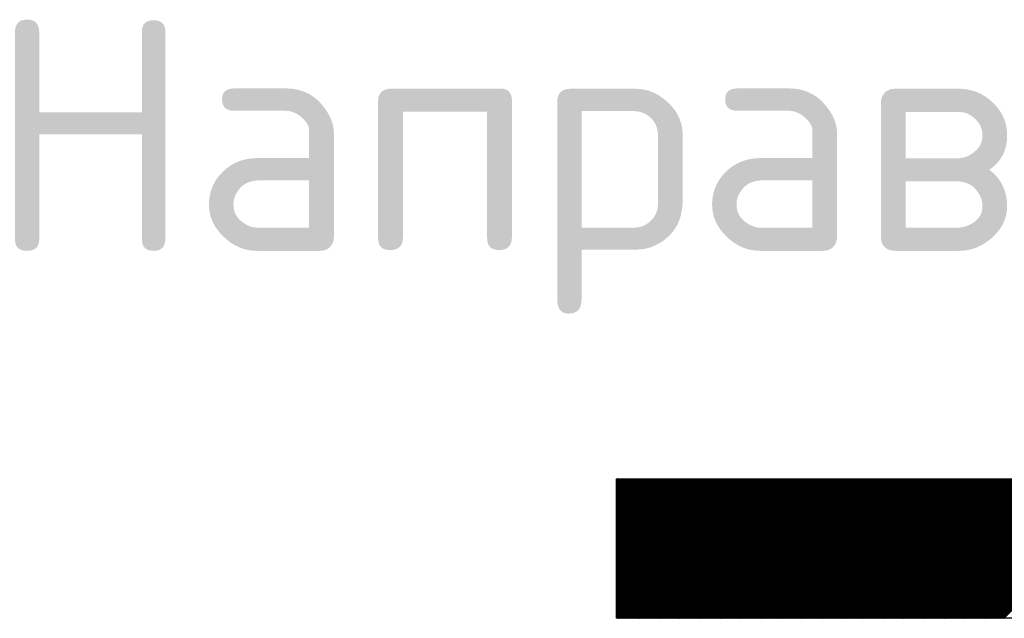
# Model space of a CAD drawing. Header units: metres. Extents: x 2193651 to 2201499, y 493187 to 494493.
# Tile 235 of 256: x 2201062 to 2201075, y 494012 to 494020. Entities that reach past the tile are written whole.
import ezdxf

# ---------------------------------------------------------------- set-up
doc = ezdxf.new("R2010")
doc.units = ezdxf.units.M
doc.layers.add('Level 1', color=7, linetype='Continuous', lineweight=25)
doc.styles.add('стиль1', font='isocpeur.ttf', dxfattribs={"width": 0.9})

# ---------------------------------------------------------------- blocks, each defined once
blk = doc.blocks.new('*X122')
at = {"color": 0}
for p, q in [((243.385691, 486.718812), (245.972231, 489.305352)), ((243.403368, 486.718812), (245.989909, 489.305352)), ((243.421046, 486.718812), (246.007587, 489.305352)), ((243.438724, 486.718812), (246.025264, 489.305352)), ((243.456401, 486.718812), (246.042942, 489.305352)), ((243.474079, 486.718812), (246.06062, 489.305352)), ((243.491757, 486.718812), (246.078297, 489.305352)), ((243.509434, 486.718812), (246.095975, 489.305352)), ((243.527112, 486.718812), (246.113653, 489.305352)), ((243.54479, 486.718812), (246.13133, 489.305352)), ((243.562467, 486.718812), (246.149008, 489.305352)), ((243.580145, 486.718812), (246.166686, 489.305352)), ((243.597823, 486.718812), (246.184363, 489.305352)), ((243.6155, 486.718812), (246.202041, 489.305352)), ((243.633178, 486.718812), (246.219719, 489.305352)), ((243.650856, 486.718812), (246.237396, 489.305352)), ((243.668533, 486.718812), (246.255074, 489.305352)), ((243.686211, 486.718812), (246.272752, 489.305352)), ((243.703889, 486.718812), (246.290429, 489.305352)), ((243.721566, 486.718812), (246.308107, 489.305352)), ((243.739244, 486.718812), (246.325785, 489.305352)), ((243.756922, 486.718812), (246.343462, 489.305352)), ((243.774599, 486.718812), (246.36114, 489.305352)), ((243.792277, 486.718812), (246.378818, 489.305352)), ((243.809955, 486.718812), (246.396495, 489.305352)), ((243.827632, 486.718812), (246.414173, 489.305352)), ((243.84531, 486.718812), (246.431851, 489.305352)), ((243.862988, 486.718812), (246.449528, 489.305352)), ((243.880665, 486.718812), (246.467206, 489.305352)), ((243.898343, 486.718812), (246.484884, 489.305352)), ((243.916021, 486.718812), (246.502561, 489.305352)), ((243.933698, 486.718812), (246.520239, 489.305352)), ((243.951376, 486.718812), (246.537917, 489.305352)), ((243.969054, 486.718812), (246.555594, 489.305352)), ((243.986731, 486.718812), (246.573272, 489.305352)), ((244.004409, 486.718812), (246.59095, 489.305352)), ((244.022087, 486.718812), (246.608627, 489.305352)), ((244.039764, 486.718812), (246.626305, 489.305352)), ((244.057442, 486.718812), (246.643983, 489.305352)), ((244.07512, 486.718812), (246.66166, 489.305352)), ((244.092797, 486.718812), (246.679338, 489.305352)), ((244.110475, 486.718812), (246.697016, 489.305352)), ((244.128153, 486.718812), (246.714693, 489.305352)), ((244.14583, 486.718812), (246.732371, 489.305352)), ((244.163508, 486.718812), (246.750049, 489.305352)), ((244.181186, 486.718812), (246.767726, 489.305352)), ((244.198863, 486.718812), (246.785404, 489.305352)), ((244.216541, 486.718812), (246.803082, 489.305352)), ((244.234219, 486.718812), (246.820759, 489.305352)), ((244.251896, 486.718812), (246.838437, 489.305352)), ((244.269574, 486.718812), (246.856115, 489.305352)), ((244.287252, 486.718812), (246.873792, 489.305352)), ((244.304929, 486.718812), (246.89147, 489.305352)), ((244.322607, 486.718812), (246.909148, 489.305352)), ((244.340285, 486.718812), (246.926825, 489.305352)), ((244.357962, 486.718812), (246.944503, 489.305352)), ((244.37564, 486.718812), (246.962181, 489.305352)), ((244.393318, 486.718812), (246.979858, 489.305352)), ((244.410995, 486.718812), (246.997536, 489.305352)), ((244.428673, 486.718812), (247.015214, 489.305352)), ((244.446351, 486.718812), (247.032892, 489.305352)), ((244.464028, 486.718812), (247.050569, 489.305352)), ((244.481706, 486.718812), (247.068247, 489.305352)), ((244.499384, 486.718812), (247.085925, 489.305352)), ((244.517061, 486.718812), (247.103602, 489.305352)), ((244.534739, 486.718812), (247.12128, 489.305352)), ((244.552417, 486.718812), (247.138958, 489.305352)), ((244.570094, 486.718812), (247.156635, 489.305352)), ((244.587772, 486.718812), (247.174313, 489.305352)), ((244.60545, 486.718812), (247.191991, 489.305352)), ((244.623127, 486.718812), (247.209668, 489.305352)), ((244.640805, 486.718812), (247.227346, 489.305352)), ((244.658483, 486.718812), (247.245024, 489.305352)), ((244.67616, 486.718812), (247.262701, 489.305352)), ((244.693838, 486.718812), (247.280379, 489.305352)), ((244.711516, 486.718812), (247.298057, 489.305352)), ((244.729193, 486.718812), (247.315734, 489.305352)), ((244.746871, 486.718812), (247.333412, 489.305352)), ((244.764549, 486.718812), (247.35109, 489.305352)), ((244.782226, 486.718812), (247.368767, 489.305352)), ((244.799904, 486.718812), (247.386445, 489.305352)), ((244.817582, 486.718812), (247.404123, 489.305352)), ((244.835259, 486.718812), (247.4218, 489.305352)), ((244.852937, 486.718812), (247.439478, 489.305352)), ((244.870615, 486.718812), (247.457156, 489.305352)), ((244.888292, 486.718812), (247.474833, 489.305352)), ((244.90597, 486.718812), (247.492511, 489.305352)), ((244.923648, 486.718812), (247.510189, 489.305352)), ((244.941325, 486.718812), (247.527866, 489.305352)), ((244.959003, 486.718812), (247.545544, 489.305352)), ((244.976681, 486.718812), (247.563222, 489.305352)), ((244.994358, 486.718812), (247.580899, 489.305352)), ((245.012036, 486.718812), (247.598577, 489.305352)), ((245.029714, 486.718812), (247.616255, 489.305352)), ((245.047391, 486.718812), (247.633932, 489.305352)), ((245.065069, 486.718812), (247.65161, 489.305352)), ((245.082747, 486.718812), (247.669288, 489.305352)), ((245.100424, 486.718812), (247.686965, 489.305352)), ((245.118102, 486.718812), (247.704643, 489.305352)), ((245.13578, 486.718812), (247.722321, 489.305352)), ((245.153457, 486.718812), (247.739998, 489.305352)), ((245.171135, 486.718812), (247.757676, 489.305352)), ((245.188813, 486.718812), (247.775354, 489.305352)), ((245.20649, 486.718812), (247.793031, 489.305352)), ((245.224168, 486.718812), (247.810709, 489.305352)), ((245.241846, 486.718812), (247.828387, 489.305352)), ((245.259523, 486.718812), (247.846064, 489.305352)), ((245.277201, 486.718812), (247.863742, 489.305352)), ((245.294879, 486.718812), (247.88142, 489.305352)), ((245.312557, 486.718812), (247.899097, 489.305352)), ((245.330234, 486.718812), (247.916775, 489.305352)), ((245.347912, 486.718812), (247.934453, 489.305352)), ((245.36559, 486.718812), (247.95213, 489.305352)), ((245.383267, 486.718812), (247.969808, 489.305352)), ((245.400945, 486.718812), (247.987486, 489.305352)), ((245.418623, 486.718812), (248.005163, 489.305352)), ((245.4363, 486.718812), (248.022841, 489.305352)), ((245.453978, 486.718812), (248.040519, 489.305352)), ((245.471656, 486.718812), (248.058196, 489.305352)), ((245.489333, 486.718812), (248.075874, 489.305352)), ((245.507011, 486.718812), (248.093552, 489.305352)), ((245.524689, 486.718812), (248.111229, 489.305352)), ((245.542366, 486.718812), (248.128907, 489.305352)), ((245.560044, 486.718812), (248.146585, 489.305352)), ((245.577722, 486.718812), (248.164262, 489.305352)), ((245.595399, 486.718812), (248.18194, 489.305352)), ((245.613077, 486.718812), (248.199618, 489.305352)), ((245.630755, 486.718812), (248.217295, 489.305352)), ((245.648432, 486.718812), (248.234973, 489.305352)), ((245.66611, 486.718812), (248.252651, 489.305352)), ((245.683788, 486.718812), (248.270328, 489.305352)), ((245.701465, 486.718812), (248.288006, 489.305352)), ((245.719143, 486.718812), (248.305684, 489.305352)), ((245.736821, 486.718812), (248.323361, 489.305352)), ((245.754498, 486.718812), (248.341039, 489.305352)), ((245.772176, 486.718812), (248.358717, 489.305352)), ((245.789854, 486.718812), (248.376394, 489.305352)), ((245.807531, 486.718812), (248.394072, 489.305352)), ((245.825209, 486.718812), (248.41175, 489.305352)), ((245.842887, 486.718812), (248.429427, 489.305352)), ((245.860564, 486.718812), (248.447105, 489.305352)), ((245.878242, 486.718812), (248.464783, 489.305352)), ((245.89592, 486.718812), (248.48246, 489.305352)), ((245.913597, 486.718812), (248.500138, 489.305352)), ((245.931275, 486.718812), (248.517816, 489.305352)), ((245.948953, 486.718812), (248.535493, 489.305352)), ((245.96663, 486.718812), (248.553171, 489.305352)), ((245.984308, 486.718812), (248.570849, 489.305352)), ((246.001986, 486.718812), (248.588526, 489.305352)), ((246.019663, 486.718812), (248.606204, 489.305352)), ((246.037341, 486.718812), (248.623882, 489.305352)), ((246.055019, 486.718812), (248.641559, 489.305352)), ((246.072696, 486.718812), (248.659237, 489.305352)), ((246.090374, 486.718812), (248.676915, 489.305352)), ((246.108052, 486.718812), (248.694592, 489.305352)), ((246.125729, 486.718812), (248.71227, 489.305352)), ((246.143407, 486.718812), (248.729948, 489.305352)), ((246.161085, 486.718812), (248.747625, 489.305352)), ((246.178762, 486.718812), (248.765303, 489.305352)), ((246.19644, 486.718812), (248.782981, 489.305352)), ((246.214118, 486.718812), (248.800658, 489.305352)), ((246.231795, 486.718812), (248.818336, 489.305352)), ((246.249473, 486.718812), (248.836014, 489.305352)), ((246.267151, 486.718812), (248.853691, 489.305352)), ((246.284828, 486.718812), (248.871369, 489.305352)), ((246.302506, 486.718812), (248.889047, 489.305352)), ((246.320184, 486.718812), (248.906724, 489.305352)), ((246.337861, 486.718812), (248.924402, 489.305352)), ((246.355539, 486.718812), (248.94208, 489.305352)), ((246.373217, 486.718812), (248.959757, 489.305352)), ((246.390894, 486.718812), (248.977435, 489.305352)), ((246.408572, 486.718812), (248.995113, 489.305352)), ((246.42625, 486.718812), (249.01279, 489.305352)), ((246.443927, 486.718812), (249.030468, 489.305352)), ((246.461605, 486.718812), (249.048146, 489.305352)), ((246.479283, 486.718812), (249.065823, 489.305352)), ((246.49696, 486.718812), (249.083501, 489.305352)), ((246.514638, 486.718812), (249.101179, 489.305352)), ((246.532316, 486.718812), (249.118857, 489.305352)), ((246.549993, 486.718812), (249.136534, 489.305352)), ((246.567671, 486.718812), (249.154212, 489.305352)), ((246.585349, 486.718812), (249.17189, 489.305352)), ((246.603026, 486.718812), (249.189567, 489.305352)), ((246.620704, 486.718812), (249.207245, 489.305352)), ((246.638382, 486.718812), (249.224923, 489.305352)), ((246.656059, 486.718812), (249.2426, 489.305352)), ((246.673737, 486.718812), (249.260278, 489.305352)), ((246.691415, 486.718812), (249.277956, 489.305352)), ((246.709092, 486.718812), (249.295633, 489.305352)), ((246.72677, 486.718812), (249.313311, 489.305352)), ((246.744448, 486.718812), (249.330989, 489.305352)), ((246.762125, 486.718812), (249.348666, 489.305352)), ((246.779803, 486.718812), (249.366344, 489.305352)), ((246.797481, 486.718812), (249.384022, 489.305352)), ((246.815158, 486.718812), (249.401699, 489.305352)), ((246.832836, 486.718812), (249.419377, 489.305352)), ((246.850514, 486.718812), (249.437055, 489.305352)), ((246.868191, 486.718812), (249.454732, 489.305352)), ((246.885869, 486.718812), (249.47241, 489.305352)), ((246.903547, 486.718812), (249.490088, 489.305352)), ((246.921224, 486.718812), (249.507765, 489.305352)), ((246.938902, 486.718812), (249.525443, 489.305352)), ((246.95658, 486.718812), (249.543121, 489.305352)), ((246.974257, 486.718812), (249.560798, 489.305352)), ((246.991935, 486.718812), (249.578476, 489.305352)), ((247.009613, 486.718812), (249.596154, 489.305352)), ((247.02729, 486.718812), (249.613831, 489.305352)), ((247.044968, 486.718812), (249.631509, 489.305352)), ((247.062646, 486.718812), (249.649187, 489.305352)), ((247.080323, 486.718812), (249.666864, 489.305352)), ((247.098001, 486.718812), (249.684542, 489.305352)), ((247.115679, 486.718812), (249.70222, 489.305352)), ((247.133356, 486.718812), (249.719897, 489.305352)), ((247.151034, 486.718812), (249.737575, 489.305352)), ((247.168712, 486.718812), (249.755253, 489.305352)), ((247.186389, 486.718812), (249.77293, 489.305352)), ((247.204067, 486.718812), (249.790608, 489.305352)), ((247.221745, 486.718812), (249.808286, 489.305352)), ((247.239422, 486.718812), (249.825963, 489.305352)), ((247.2571, 486.718812), (249.843641, 489.305352)), ((247.274778, 486.718812), (249.861319, 489.305352)), ((247.292455, 486.718812), (249.878996, 489.305352)), ((247.310133, 486.718812), (249.896674, 489.305352)), ((247.327811, 486.718812), (249.914352, 489.305352)), ((247.345489, 486.718812), (249.932029, 489.305352)), ((247.363166, 486.718812), (249.949707, 489.305352)), ((247.380844, 486.718812), (249.967385, 489.305352)), ((247.398522, 486.718812), (249.985062, 489.305352)), ((247.416199, 486.718812), (250.00274, 489.305352)), ((247.433877, 486.718812), (250.020418, 489.305352)), ((247.451555, 486.718812), (250.038095, 489.305352)), ((247.469232, 486.718812), (250.055773, 489.305352)), ((247.48691, 486.718812), (250.073451, 489.305352)), ((247.504588, 486.718812), (250.091128, 489.305352)), ((247.522265, 486.718812), (250.108806, 489.305352)), ((247.539943, 486.718812), (250.126484, 489.305352)), ((247.557621, 486.718812), (250.144161, 489.305352)), ((247.575298, 486.718812), (250.161839, 489.305352)), ((247.592976, 486.718812), (250.179517, 489.305352)), ((247.610654, 486.718812), (250.197194, 489.305352)), ((247.628331, 486.718812), (250.214872, 489.305352)), ((247.646009, 486.718812), (250.23255, 489.305352)), ((247.663687, 486.718812), (250.250227, 489.305352)), ((247.681364, 486.718812), (250.267905, 489.305352)), ((247.699042, 486.718812), (250.285583, 489.305352)), ((247.71672, 486.718812), (250.30326, 489.305352)), ((247.734397, 486.718812), (250.320938, 489.305352)), ((247.752075, 486.718812), (250.338616, 489.305352)), ((247.769753, 486.718812), (250.356293, 489.305352)), ((247.78743, 486.718812), (250.373971, 489.305352)), ((247.805108, 486.718812), (250.391649, 489.305352)), ((247.822786, 486.718812), (250.409326, 489.305352)), ((247.840463, 486.718812), (250.427004, 489.305352)), ((247.858141, 486.718812), (250.444682, 489.305352)), ((247.875819, 486.718812), (250.462359, 489.305352)), ((247.893496, 486.718812), (250.480037, 489.305352)), ((247.911174, 486.718812), (250.497715, 489.305352)), ((247.928852, 486.718812), (250.515392, 489.305352)), ((247.946529, 486.718812), (250.53307, 489.305352)), ((247.964207, 486.718812), (250.550748, 489.305352)), ((247.981885, 486.718812), (250.568425, 489.305352)), ((247.999562, 486.718812), (250.586103, 489.305352)), ((248.01724, 486.718812), (250.603781, 489.305352)), ((248.034918, 486.718812), (250.621458, 489.305352)), ((248.052595, 486.718812), (250.639136, 489.305352)), ((248.070273, 486.718812), (250.656814, 489.305352)), ((248.087951, 486.718812), (250.674491, 489.305352)), ((248.105628, 486.718812), (250.692169, 489.305352)), ((248.123306, 486.718812), (250.709847, 489.305352)), ((248.140984, 486.718812), (250.727524, 489.305352)), ((248.158661, 486.718812), (250.745202, 489.305352)), ((248.176339, 486.718812), (250.76288, 489.305352)), ((248.194017, 486.718812), (250.780557, 489.305352)), ((248.211694, 486.718812), (250.798235, 489.305352)), ((248.229372, 486.718812), (250.815913, 489.305352)), ((248.24705, 486.718812), (250.83359, 489.305352)), ((248.264727, 486.718812), (250.851268, 489.305352)), ((248.282405, 486.718812), (250.868946, 489.305352)), ((248.300083, 486.718812), (250.886623, 489.305352)), ((248.31776, 486.718812), (250.904301, 489.305352)), ((248.335438, 486.718812), (250.921979, 489.305352)), ((248.353116, 486.718812), (250.939656, 489.305352)), ((248.370793, 486.718812), (250.957334, 489.305352)), ((248.388471, 486.718812), (250.975012, 489.305352)), ((248.406149, 486.718812), (250.992689, 489.305352)), ((248.423826, 486.718812), (251.010367, 489.305352)), ((248.441504, 486.718812), (251.028045, 489.305352)), ((248.459182, 486.718812), (251.045722, 489.305352)), ((248.476859, 486.718812), (251.0634, 489.305352)), ((248.494537, 486.718812), (251.081078, 489.305352)), ((248.512215, 486.718812), (251.098755, 489.305352)), ((248.529892, 486.718812), (251.116433, 489.305352)), ((248.54757, 486.718812), (251.134111, 489.305352)), ((248.565248, 486.718812), (251.151789, 489.305352)), ((248.582925, 486.718812), (251.169466, 489.305352)), ((248.600603, 486.718812), (251.187144, 489.305352)), ((248.618281, 486.718812), (251.204822, 489.305352)), ((248.635958, 486.718812), (251.222499, 489.305352)), ((248.653636, 486.718812), (251.240177, 489.305352)), ((248.671314, 486.718812), (251.257855, 489.305352)), ((248.688991, 486.718812), (251.275532, 489.305352)), ((248.706669, 486.718812), (251.29321, 489.305352)), ((248.724347, 486.718812), (251.310888, 489.305352)), ((248.742024, 486.718812), (251.328565, 489.305352)), ((248.759702, 486.718812), (251.346243, 489.305352)), ((248.77738, 486.718812), (251.363921, 489.305352)), ((248.795057, 486.718812), (251.381598, 489.305352)), ((248.812735, 486.718812), (251.399276, 489.305352)), ((248.830413, 486.718812), (251.416954, 489.305352)), ((248.84809, 486.718812), (251.434631, 489.305352)), ((248.865768, 486.718812), (251.452309, 489.305352)), ((248.883446, 486.718812), (251.469987, 489.305352)), ((248.901123, 486.718812), (251.487664, 489.305352)), ((248.918801, 486.718812), (251.505342, 489.305352)), ((248.936479, 486.718812), (251.52302, 489.305352)), ((248.954156, 486.718812), (251.540697, 489.305352)), ((248.971834, 486.718812), (251.558375, 489.305352)), ((248.989512, 486.718812), (251.576053, 489.305352)), ((249.007189, 486.718812), (251.59373, 489.305352)), ((249.024867, 486.718812), (251.611408, 489.305352)), ((249.042545, 486.718812), (251.629086, 489.305352)), ((249.060222, 486.718812), (251.646763, 489.305352)), ((249.0779, 486.718812), (251.664441, 489.305352)), ((249.095578, 486.718812), (251.682119, 489.305352)), ((249.113255, 486.718812), (251.699796, 489.305352)), ((249.130933, 486.718812), (251.717474, 489.305352)), ((249.148611, 486.718812), (251.735152, 489.305352)), ((249.166288, 486.718812), (251.752829, 489.305352)), ((249.183966, 486.718812), (251.770507, 489.305352)), ((249.201644, 486.718812), (251.788185, 489.305352)), ((249.219321, 486.718812), (251.805862, 489.305352)), ((249.236999, 486.718812), (251.82354, 489.305352)), ((249.254677, 486.718812), (251.841218, 489.305352)), ((249.272354, 486.718812), (251.858895, 489.305352)), ((249.290032, 486.718812), (251.876573, 489.305352)), ((249.30771, 486.718812), (251.894251, 489.305352)), ((249.325387, 486.718812), (251.911928, 489.305352)), ((249.343065, 486.718812), (251.929606, 489.305352)), ((249.360743, 486.718812), (251.947284, 489.305352)), ((249.37842, 486.718812), (251.964961, 489.305352)), ((249.396098, 486.718812), (251.982639, 489.305352)), ((249.413776, 486.718812), (252.000317, 489.305352)), ((249.431454, 486.718812), (252.017994, 489.305352)), ((249.449131, 486.718812), (252.035672, 489.305352)), ((249.466809, 486.718812), (252.05335, 489.305352)), ((249.484487, 486.718812), (252.071027, 489.305352)), ((249.502164, 486.718812), (252.088705, 489.305352)), ((249.519842, 486.718812), (252.106383, 489.305352)), ((249.53752, 486.718812), (252.12406, 489.305352)), ((249.555197, 486.718812), (252.141738, 489.305352)), ((249.572875, 486.718812), (252.159416, 489.305352)), ((249.590553, 486.718812), (252.177093, 489.305352)), ((249.60823, 486.718812), (252.194771, 489.305352)), ((249.625908, 486.718812), (252.212449, 489.305352)), ((249.643586, 486.718812), (252.230126, 489.305352)), ((249.661263, 486.718812), (252.247804, 489.305352)), ((249.678941, 486.718812), (252.265482, 489.305352)), ((249.696619, 486.718812), (252.283159, 489.305352)), ((249.714296, 486.718812), (252.300837, 489.305352)), ((249.731974, 486.718812), (252.318515, 489.305352)), ((249.749652, 486.718812), (252.336192, 489.305352)), ((249.767329, 486.718812), (252.35387, 489.305352)), ((249.785007, 486.718812), (252.371548, 489.305352)), ((249.802685, 486.718812), (252.389225, 489.305352)), ((249.820362, 486.718812), (252.406903, 489.305352)), ((249.83804, 486.718812), (252.424581, 489.305352)), ((249.855718, 486.718812), (252.442258, 489.305352)), ((249.873395, 486.718812), (252.459936, 489.305352)), ((249.891073, 486.718812), (252.477614, 489.305352)), ((249.908751, 486.718812), (252.495291, 489.305352)), ((249.926428, 486.718812), (252.512969, 489.305352)), ((249.944106, 486.718812), (252.530647, 489.305352)), ((249.961784, 486.718812), (252.548324, 489.305352)), ((249.979461, 486.718812), (252.566002, 489.305352)), ((249.997139, 486.718812), (252.58368, 489.305352)), ((250.014817, 486.718812), (252.601357, 489.305352)), ((250.032494, 486.718812), (252.619035, 489.305352)), ((250.050172, 486.718812), (252.636713, 489.305352)), ((250.06785, 486.718812), (252.65439, 489.305352)), ((250.085527, 486.718812), (252.672068, 489.305352)), ((250.103205, 486.718812), (252.689746, 489.305352)), ((250.120883, 486.718812), (252.707423, 489.305352)), ((250.13856, 486.718812), (252.725101, 489.305352)), ((250.156238, 486.718812), (252.742779, 489.305352)), ((250.173916, 486.718812), (252.760456, 489.305352)), ((250.191593, 486.718812), (252.778134, 489.305352)), ((250.209271, 486.718812), (252.795812, 489.305352)), ((250.226949, 486.718812), (252.813489, 489.305352)), ((250.244626, 486.718812), (252.831167, 489.305352)), ((250.262304, 486.718812), (252.848845, 489.305352)), ((250.279982, 486.718812), (252.866522, 489.305352)), ((250.297659, 486.718812), (252.8842, 489.305352)), ((250.315337, 486.718812), (252.901878, 489.305352)), ((250.333015, 486.718812), (252.919555, 489.305352)), ((250.350692, 486.718812), (252.937233, 489.305352)), ((250.36837, 486.718812), (252.954911, 489.305352)), ((250.386048, 486.718812), (252.972588, 489.305352)), ((250.403725, 486.718812), (252.990266, 489.305352)), ((250.421403, 486.718812), (253.007944, 489.305352)), ((250.439081, 486.718812), (253.025621, 489.305352)), ((250.456758, 486.718812), (253.043299, 489.305352)), ((250.474436, 486.718812), (253.060977, 489.305352)), ((250.492114, 486.718812), (253.078654, 489.305352)), ((250.509791, 486.718812), (253.096332, 489.305352)), ((250.527469, 486.718812), (253.11401, 489.305352)), ((250.545147, 486.718812), (253.131687, 489.305352)), ((250.562824, 486.718812), (253.149365, 489.305352)), ((250.580502, 486.718812), (253.152304, 489.290614)), ((250.59818, 486.718812), (253.152304, 489.272936)), ((250.615857, 486.718812), (253.152304, 489.255258)), ((250.633535, 486.718812), (253.152304, 489.237581)), ((250.651213, 486.718812), (253.152304, 489.219903)), ((250.66889, 486.718812), (253.152304, 489.202225)), ((250.686568, 486.718812), (253.152304, 489.184548)), ((250.704246, 486.718812), (253.152304, 489.16687)), ((250.721923, 486.718812), (253.152304, 489.149192)), ((250.739601, 486.718812), (253.152304, 489.131515)), ((250.757279, 486.718812), (253.152304, 489.113837)), ((250.774956, 486.718812), (253.152304, 489.096159)), ((250.792634, 486.718812), (253.152304, 489.078482)), ((250.810312, 486.718812), (253.152304, 489.060804)), ((250.827989, 486.718812), (253.152304, 489.043126)), ((250.845667, 486.718812), (253.152304, 489.025449)), ((250.863345, 486.718812), (253.152304, 489.007771)), ((250.881022, 486.718812), (253.152304, 488.990093)), ((250.8987, 486.718812), (253.152304, 488.972416)), ((250.916378, 486.718812), (253.152304, 488.954738)), ((250.934055, 486.718812), (253.152304, 488.93706)), ((250.951733, 486.718812), (253.152304, 488.919383)), ((250.969411, 486.718812), (253.152304, 488.901705)), ((250.987088, 486.718812), (253.152304, 488.884027)), ((251.004766, 486.718812), (253.152304, 488.86635)), ((251.022444, 486.718812), (253.152304, 488.848672)), ((251.040121, 486.718812), (253.152304, 488.830994)), ((251.057799, 486.718812), (253.152304, 488.813317)), ((251.075477, 486.718812), (253.152304, 488.795639)), ((251.093154, 486.718812), (253.152304, 488.777961)), ((251.110832, 486.718812), (253.152304, 488.760284)), ((251.12851, 486.718812), (253.152304, 488.742606)), ((251.146187, 486.718812), (253.152304, 488.724928)), ((251.163865, 486.718812), (253.152304, 488.707251)), ((251.181543, 486.718812), (253.152304, 488.689573)), ((251.19922, 486.718812), (253.152304, 488.671895)), ((251.216898, 486.718812), (253.152304, 488.654218)), ((251.234576, 486.718812), (253.152304, 488.63654)), ((251.252253, 486.718812), (253.152304, 488.618862)), ((251.269931, 486.718812), (253.152304, 488.601185)), ((251.287609, 486.718812), (253.152304, 488.583507)), ((251.305286, 486.718812), (253.152304, 488.565829)), ((251.322964, 486.718812), (253.152304, 488.548152)), ((251.340642, 486.718812), (253.152304, 488.530474)), ((251.358319, 486.718812), (253.152304, 488.512796)), ((251.375997, 486.718812), (253.152304, 488.495119)), ((251.393675, 486.718812), (253.152304, 488.477441)), ((251.411352, 486.718812), (253.152304, 488.459763)), ((251.42903, 486.718812), (253.152304, 488.442086)), ((251.446708, 486.718812), (253.152304, 488.424408)), ((251.464386, 486.718812), (253.152304, 488.40673)), ((251.482063, 486.718812), (253.152304, 488.389053)), ((251.499741, 486.718812), (253.152304, 488.371375)), ((251.517419, 486.718812), (253.152304, 488.353697)), ((251.535096, 486.718812), (253.152304, 488.33602)), ((251.552774, 486.718812), (253.152304, 488.318342)), ((251.570452, 486.718812), (253.152304, 488.300664)), ((251.588129, 486.718812), (253.152304, 488.282987)), ((251.605807, 486.718812), (253.152304, 488.265309)), ((251.623485, 486.718812), (253.152304, 488.247631)), ((251.641162, 486.718812), (253.152304, 488.229954)), ((251.65884, 486.718812), (253.152304, 488.212276)), ((251.676518, 486.718812), (253.152304, 488.194598)), ((251.694195, 486.718812), (253.152304, 488.176921)), ((251.711873, 486.718812), (253.152304, 488.159243)), ((251.729551, 486.718812), (253.152304, 488.141565)), ((251.747228, 486.718812), (253.152304, 488.123888)), ((251.764906, 486.718812), (253.152304, 488.10621)), ((251.782584, 486.718812), (253.152304, 488.088532)), ((251.800261, 486.718812), (253.152304, 488.070855)), ((251.817939, 486.718812), (253.152304, 488.053177)), ((251.835617, 486.718812), (253.152304, 488.035499)), ((251.853294, 486.718812), (253.152304, 488.017822)), ((251.870972, 486.718812), (253.152304, 488.000144)), ((251.88865, 486.718812), (253.152304, 487.982466)), ((251.906327, 486.718812), (253.152304, 487.964789)), ((251.924005, 486.718812), (253.152304, 487.947111)), ((251.941683, 486.718812), (253.152304, 487.929433)), ((251.95936, 486.718812), (253.152304, 487.911756)), ((251.977038, 486.718812), (253.152304, 487.894078)), ((251.994716, 486.718812), (253.152304, 487.8764)), ((252.012393, 486.718812), (253.152304, 487.858723)), ((252.030071, 486.718812), (253.152304, 487.841045)), ((252.047749, 486.718812), (253.152304, 487.823367)), ((252.065426, 486.718812), (253.152304, 487.80569)), ((252.083104, 486.718812), (253.152304, 487.788012)), ((252.100782, 486.718812), (253.152304, 487.770334)), ((252.118459, 486.718812), (253.152304, 487.752657)), ((252.136137, 486.718812), (253.152304, 487.734979)), ((252.153815, 486.718812), (253.152304, 487.717301)), ((252.171492, 486.718812), (253.152304, 487.699624)), ((252.18917, 486.718812), (253.152304, 487.681946)), ((252.206848, 486.718812), (253.152304, 487.664268)), ((252.224525, 486.718812), (253.152304, 487.646591)), ((252.242203, 486.718812), (253.152304, 487.628913)), ((252.259881, 486.718812), (253.152304, 487.611235)), ((252.277558, 486.718812), (253.152304, 487.593558)), ((252.295236, 486.718812), (253.152304, 487.57588)), ((252.312914, 486.718812), (253.152304, 487.558202)), ((252.330591, 486.718812), (253.152304, 487.540525)), ((252.348269, 486.718812), (253.152304, 487.522847)), ((252.365947, 486.718812), (253.152304, 487.505169)), ((252.383624, 486.718812), (253.152304, 487.487492)), ((252.401302, 486.718812), (253.152304, 487.469814)), ((252.41898, 486.718812), (253.152304, 487.452136)), ((252.436657, 486.718812), (253.152304, 487.434459)), ((252.454335, 486.718812), (253.152304, 487.416781)), ((252.472013, 486.718812), (253.152304, 487.399103)), ((252.48969, 486.718812), (253.152304, 487.381426)), ((252.507368, 486.718812), (253.152304, 487.363748)), ((252.525046, 486.718812), (253.152304, 487.34607)), ((252.542723, 486.718812), (253.152304, 487.328393)), ((252.560401, 486.718812), (253.152304, 487.310715)), ((252.578079, 486.718812), (253.152304, 487.293037)), ((252.595756, 486.718812), (253.152304, 487.27536)), ((252.613434, 486.718812), (253.152304, 487.257682)), ((252.631112, 486.718812), (253.152304, 487.240004)), ((252.648789, 486.718812), (253.152304, 487.222327)), ((252.666467, 486.718812), (253.152304, 487.204649)), ((252.684145, 486.718812), (253.152304, 487.186971)), ((252.701822, 486.718812), (253.152304, 487.169293)), ((252.7195, 486.718812), (253.152304, 487.151616)), ((252.737178, 486.718812), (253.152304, 487.133938)), ((252.754855, 486.718812), (253.152304, 487.11626)), ((252.772533, 486.718812), (253.152304, 487.098583)), ((252.790211, 486.718812), (253.152304, 487.080905)), ((252.807888, 486.718812), (253.152304, 487.063227)), ((252.825566, 486.718812), (253.152304, 487.04555)), ((252.843244, 486.718812), (253.152304, 487.027872)), ((252.860921, 486.718812), (253.152304, 487.010194)), ((252.878599, 486.718812), (253.152304, 486.992517)), ((252.896277, 486.718812), (253.152304, 486.974839)), ((252.913954, 486.718812), (253.152304, 486.957161)), ((252.931632, 486.718812), (253.152304, 486.939484)), ((252.94931, 486.718812), (253.152304, 486.921806)), ((252.966987, 486.718812), (253.152304, 486.904128)), ((252.984665, 486.718812), (253.152304, 486.886451)), ((253.002343, 486.718812), (253.152304, 486.868773)), ((253.02002, 486.718812), (253.152304, 486.851095)), ((253.037698, 486.718812), (253.152304, 486.833418)), ((253.055376, 486.718812), (253.152304, 486.81574)), ((253.073053, 486.718812), (253.152304, 486.798062)), ((253.090731, 486.718812), (253.152304, 486.780385)), ((253.108409, 486.718812), (253.152304, 486.762707)), ((253.126086, 486.718812), (253.152304, 486.745029)), ((253.143764, 486.718812), (253.152304, 486.727352))]:
    blk.add_line(p, q, dxfattribs=at)
blk = doc.blocks.new('напр')
at = {"layer": 'Level 1', "color": 7, "linetype": 'Continuous'}
for p, q in [((16900.595, 3045.697), (16902.387, 3045.955)), ((16902.387, 3045.955), (16904.367, 3032.207)), ((16902.574, 3031.952), (16900.595, 3045.697))]:
    blk.add_line(p, q, dxfattribs=at)
at = {"xscale": 0.6999999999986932, "yscale": 0.6999999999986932, "zscale": 0.6999999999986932, "rotation": 98.19581382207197}
blk.add_blockref('*X122', (17264.872, 2919.127), dxfattribs=at)

msp = doc.modelspace()

# ---------------------------------------------------------------- block references
at = {"layer": 'Level 1', "color": 5, "linetype": 'Continuous', "rotation": 81.8036575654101}
msp.add_blockref('напр', (2201675.121, 476850.099), dxfattribs=at)

# ---------------------------------------------------------------- texts
at = {"color": 7, "style": 'стиль1'}
msp.add_text('Направление   сноса', height=3, dxfattribs=at).set_placement((2201061.819, 494017.041))

doc.saveas('drawing.dxf')
